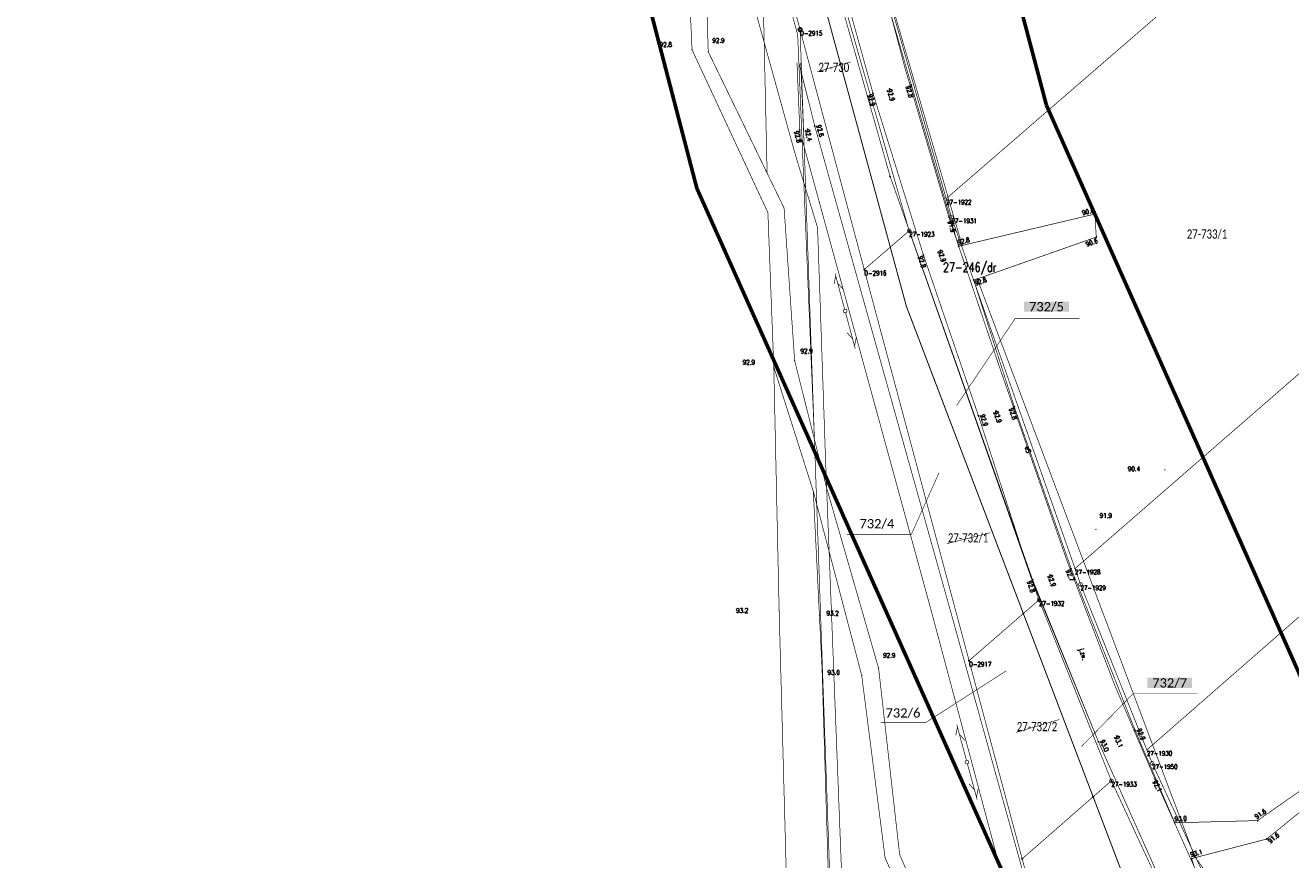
# Model space of a CAD drawing. Header units: metres. Extents: x 7542868 to 7543897, y 5828496 to 5830561.
# Tile 7 of 122: x 7543244 to 7543415, y 5829482 to 5829595. Entities that reach past the tile are written whole.
import ezdxf
from ezdxf.enums import TextEntityAlignment as Align

# ---------------------------------------------------------------- set-up
doc = ezdxf.new("R2010")
doc.units = ezdxf.units.M
doc.header["$MEASUREMENT"] = 0
doc.linetypes.add('1', pattern=[2, 1, -1])
for name, color, linetype in [('_nowe granice', 6, 'Continuous'), ('BDOT500_KTJZ_E_T_0', 7, 'Continuous'), ('BDOT500_KTJZ_L_0', 7, 'Continuous'), ('BDOT500_PTRW_L_1', 7, 'Continuous'), ('BDOT500_RTPW_T_0', 7, 'Continuous'), ('Dzialki', 7, 'Continuous'), ('GESUT_SUPE_E_T_2', 7, 'Continuous'), ('GESUT_SUPE_L_2', 7, 'Continuous'), ('GESUT_SUPP_L_6', 7, 'Continuous'), ('GESUT_SUPT_L_0', 7, 'Continuous'), ('GESUT_SUSM_T_3', 7, 'Continuous'), ('GESUT_SUTE_T_0', 7, 'Continuous'), ('GLOWNA_BAZA_DZIALKI', 7, 'Continuous'), ('GLOWNA_BAZA_NUMERY_PUNKTOW', 7, 'Continuous'), ('GLOWNA_BAZA_PUNKTY', 7, 'Continuous'), ('LINIA_DRZEW', 7, 'Continuous'), ('RYSUNEK_WK', 7, 'Continuous'), ('SZUMIN_511-1_DROGA_POM_UZUPEL__', 7, 'Continuous')]:
    doc.layers.add(name, color=color, linetype=linetype)
doc.layers.add('Numery_dzialek', color=7, linetype='Continuous', lineweight=13)
doc.styles.add('Legend', font='calibri.ttf')
doc.styles.add('STYL_ARIAL', font='simplex', dxfattribs={"width": 0.75, "oblique": 0.1})

# ---------------------------------------------------------------- blocks, each defined once
blk = doc.blocks.new('203')
at = {"color": 0}
blk.add_circle((0, 0), 0.05, dxfattribs=at)
blk = doc.blocks.new('202')
at = {"color": 0}
blk.add_circle((0, 0), 0.25, dxfattribs=at)

msp = doc.modelspace()

# ---------------------------------------------------------------- linework, layer by layer
at = {"color": 1}
for points, const_width in [([(7543483.3959, 5829288.5153), (7543468.7936, 5829322.2983), (7543454.1579, 5829356.1585), (7543446.5607, 5829373.7347), (7543433.0547, 5829399.9946), (7543411.0579, 5829442.7631), (7543392.7967, 5829478.2683), (7543388.1941, 5829490.3551), (7543378.7717, 5829515.0987), (7543362.9715, 5829556.5909), (7543360.8024, 5829564.5714), (7543348.5158, 5829609.7645), (7543334.8908, 5829645.4326), (7543330.1453, 5829657.8554), (7543318.748, 5829690.883), (7543316.8015, 5829698.2403), (7543301.2062, 5829754.0862), (7543276.4175, 5829850.273), (7543280.3594, 5829851.3044)], 0.13), ([(7543350.9701, 5829588.258), (7543355.4776, 5829589.5769)], 0.075), ([(7543368.4444, 5829524.5232), (7543374.3005, 5829526.0039)], 0.075), ([(7543377.7558, 5829499.0413), (7543383.6427, 5829500.7883)], 0.075)]:
    msp.add_lwpolyline(points, dxfattribs=dict(at, const_width=const_width))
at = {"layer": 'BDOT500_KTJZ_L_0', "color": 7, "const_width": 0.09}
for points in [[(7543334.0322, 5829591.2194), (7543332.8225, 5829618.4351)], [(7543335.3676, 5829617.7627), (7543336.2246, 5829590.9346)], [(7543343.3424, 5829611.5595), (7543348.3026, 5829593.2047)], [(7543356.94, 5829609.59), (7543363.64, 5829586.48)], [(7543358.47, 5829585.33), (7543352.03, 5829608.52)], [(7543344.1695, 5829574.5676), (7543343.5926, 5829600.3686)], [(7543348.3026, 5829593.2047), (7543348.8123, 5829580.8841)], [(7543344.277, 5829569.2274), (7543334.0322, 5829591.2194)], [(7543336.2246, 5829590.9346), (7543344.1695, 5829574.5676)], [(7543365.28, 5829563.5), (7543358.47, 5829585.33)], [(7543363.64, 5829586.48), (7543370.02, 5829564.68)], [(7543348.8123, 5829580.8841), (7543350.5612, 5829538.6132)], [(7543344.1695, 5829574.5676), (7543346.463, 5829569.8428)], [(7543346.463, 5829569.8428), (7543347.8866, 5829549.2496)], [(7543345.0722, 5829548.3898), (7543344.277, 5829569.2274)], [(7543370.02, 5829564.68), (7543388.43, 5829569.03)], [(7543388.43, 5829569.03), (7543388.62, 5829565.92)], [(7543388.62, 5829565.92), (7543372.07, 5829560.11)], [(7543372.7, 5829541.82), (7543365.28, 5829563.5)], [(7543372.07, 5829560.11), (7543377.55, 5829543.01)], [(7543350.41, 5829531.5945), (7543345.0722, 5829548.3898)], [(7543345.0722, 5829548.3898), (7543345.7955, 5829515.4765)], [(7543347.8866, 5829549.2496), (7543350.5612, 5829538.6132)], [(7543377.55, 5829543.01), (7543385.22, 5829521.17)], [(7543379.7648, 5829520.0572), (7543372.7, 5829541.82)], [(7543350.5612, 5829538.6132), (7543352.2172, 5829532.0271)], [(7543356.9441, 5829506.7362), (7543350.41, 5829531.5945)], [(7543351.5864, 5829507.6799), (7543350.41, 5829531.5945)], [(7543352.2172, 5829532.0271), (7543359.2277, 5829507.7023)], [(7543385.22, 5829521.17), (7543393.86, 5829499.33)], [(7543388.91, 5829497.79), (7543379.7648, 5829520.0572)], [(7543345.7955, 5829515.4765), (7543347.636, 5829447.6727)], [(7543353.3481, 5829449.8983), (7543351.5864, 5829507.6799)], [(7543360.0957, 5829482.1545), (7543356.9441, 5829506.7362)], [(7543359.2277, 5829507.7023), (7543362.0631, 5829482.5782)], [(7543393.86, 5829499.33), (7543399.21, 5829486.84)], [(7543397.96, 5829477.55), (7543388.91, 5829497.79)], [(7543410.4, 5829487.14), (7543418.84, 5829493.04)], [(7543420.04, 5829491.48), (7543411.63, 5829484.65)], [(7543399.21, 5829486.84), (7543410.4, 5829487.14)], [(7543411.63, 5829484.65), (7543401.48, 5829482.01)], [(7543374.2764, 5829449.3383), (7543360.0957, 5829482.1545)], [(7543362.0631, 5829482.5782), (7543377.0168, 5829447.9071)], [(7543401.48, 5829482.01), (7543402.31, 5829479.51)]]:
    msp.add_lwpolyline(points, dxfattribs=at)
at = {"layer": 'BDOT500_PTRW_L_1', "color": 7, "const_width": 0.09}
for points in [[(7543348.2465, 5829588.5119), (7543348.207, 5829589.4667)], [(7543348.4568, 5829589.477), (7543350.6, 5829580.93)], [(7543348.7461, 5829588.5326), (7543348.7066, 5829589.4873)], [(7543348.286, 5829587.5571), (7543348.2465, 5829588.5119)], [(7543348.3255, 5829586.6024), (7543348.286, 5829587.5571)], [(7543348.7856, 5829587.5778), (7543348.7461, 5829588.5326)], [(7543348.8251, 5829586.623), (7543348.7856, 5829587.5778)], [(7543348.365, 5829585.6476), (7543348.3255, 5829586.6024)], [(7543348.4045, 5829584.6928), (7543348.365, 5829585.6476)], [(7543348.8646, 5829585.6683), (7543348.8251, 5829586.623)], [(7543348.9041, 5829584.7135), (7543348.8646, 5829585.6683)], [(7543348.444, 5829583.7381), (7543348.4045, 5829584.6928)], [(7543348.4835, 5829582.7833), (7543348.444, 5829583.7381)], [(7543348.9436, 5829583.7587), (7543348.9041, 5829584.7135)], [(7543348.9831, 5829582.804), (7543348.9436, 5829583.7587)], [(7543348.523, 5829581.8285), (7543348.4835, 5829582.7833)], [(7543348.5625, 5829580.8738), (7543348.523, 5829581.8285)], [(7543349.0226, 5829581.8492), (7543348.9831, 5829582.804)], [(7543349.0621, 5829580.8945), (7543349.0226, 5829581.8492)], [(7543348.5981, 5829580.0131), (7543348.5625, 5829580.8738)], [(7543348.6337, 5829579.1525), (7543348.5981, 5829580.0131)], [(7543349.0977, 5829580.0338), (7543349.0621, 5829580.8945)], [(7543349.1333, 5829579.1731), (7543349.0977, 5829580.0338)], [(7543350.6, 5829580.93), (7543368.6482, 5829516.4492)], [(7543366.386, 5829515.2833), (7543348.8835, 5829579.1628)], [(7543386.3701, 5829440.4611), (7543366.386, 5829515.2833)], [(7543368.6482, 5829516.4492), (7543389.217, 5829442.4013)]]:
    msp.add_lwpolyline(points, dxfattribs=at)
at = {"layer": 'BDOT500_RTPW_T_0', "color": 7, "const_width": 0.075}
for points in [[(7543334.0772, 5829591.2194), (7543334.0641, 5829591.1876), (7543334.0322, 5829591.1744), (7543334.0004, 5829591.1876), (7543333.9872, 5829591.2194), (7543334.0004, 5829591.2512), (7543334.0322, 5829591.2644), (7543334.0641, 5829591.2512), (7543334.0772, 5829591.2194)], [(7543336.2696, 5829590.9346), (7543336.2564, 5829590.9028), (7543336.2246, 5829590.8896), (7543336.1927, 5829590.9028), (7543336.1796, 5829590.9346), (7543336.1927, 5829590.9665), (7543336.2246, 5829590.9796), (7543336.2564, 5829590.9665), (7543336.2696, 5829590.9346)], [(7543358.47, 5829585.375), (7543358.5018, 5829585.3618), (7543358.515, 5829585.33), (7543358.5018, 5829585.2982), (7543358.47, 5829585.285), (7543358.4382, 5829585.2982), (7543358.425, 5829585.33), (7543358.4382, 5829585.3618), (7543358.47, 5829585.375)], [(7543360.73, 5829585.945), (7543360.7618, 5829585.9318), (7543360.775, 5829585.9), (7543360.7618, 5829585.8682), (7543360.73, 5829585.855), (7543360.6982, 5829585.8682), (7543360.685, 5829585.9), (7543360.6982, 5829585.9318), (7543360.73, 5829585.945)], [(7543363.64, 5829586.525), (7543363.6718, 5829586.5118), (7543363.685, 5829586.48), (7543363.6718, 5829586.4482), (7543363.64, 5829586.435), (7543363.6082, 5829586.4482), (7543363.595, 5829586.48), (7543363.6082, 5829586.5118), (7543363.64, 5829586.525)], [(7543348.55, 5829580.425), (7543348.5818, 5829580.4118), (7543348.595, 5829580.38), (7543348.5818, 5829580.3482), (7543348.55, 5829580.335), (7543348.5182, 5829580.3482), (7543348.505, 5829580.38), (7543348.5182, 5829580.4118), (7543348.55, 5829580.425)], [(7543349.64, 5829580.525), (7543349.6718, 5829580.5118), (7543349.685, 5829580.48), (7543349.6718, 5829580.4482), (7543349.64, 5829580.435), (7543349.6082, 5829580.4482), (7543349.595, 5829580.48), (7543349.6082, 5829580.5118), (7543349.64, 5829580.525)], [(7543350.6, 5829580.975), (7543350.6318, 5829580.9618), (7543350.645, 5829580.93), (7543350.6318, 5829580.8982), (7543350.6, 5829580.885), (7543350.5682, 5829580.8982), (7543350.555, 5829580.93), (7543350.5682, 5829580.9618), (7543350.6, 5829580.975)], [(7543388.43, 5829569.075), (7543388.4618, 5829569.0618), (7543388.475, 5829569.03), (7543388.4618, 5829568.9982), (7543388.43, 5829568.985), (7543388.3982, 5829568.9982), (7543388.385, 5829569.03), (7543388.3982, 5829569.0618), (7543388.43, 5829569.075)], [(7543370.02, 5829564.725), (7543370.0518, 5829564.7118), (7543370.065, 5829564.68), (7543370.0518, 5829564.6482), (7543370.02, 5829564.635), (7543369.9882, 5829564.6482), (7543369.975, 5829564.68), (7543369.9882, 5829564.7118), (7543370.02, 5829564.725)], [(7543388.62, 5829565.965), (7543388.6518, 5829565.9518), (7543388.665, 5829565.92), (7543388.6518, 5829565.8882), (7543388.62, 5829565.875), (7543388.5882, 5829565.8882), (7543388.575, 5829565.92), (7543388.5882, 5829565.9518), (7543388.62, 5829565.965)], [(7543365.28, 5829563.545), (7543365.3118, 5829563.5318), (7543365.325, 5829563.5), (7543365.3118, 5829563.4682), (7543365.28, 5829563.455), (7543365.2482, 5829563.4682), (7543365.235, 5829563.5), (7543365.2482, 5829563.5318), (7543365.28, 5829563.545)], [(7543367.54, 5829564.185), (7543367.5718, 5829564.1718), (7543367.585, 5829564.14), (7543367.5718, 5829564.1082), (7543367.54, 5829564.095), (7543367.5082, 5829564.1082), (7543367.495, 5829564.14), (7543367.5082, 5829564.1718), (7543367.54, 5829564.185)], [(7543372.07, 5829560.155), (7543372.1018, 5829560.1418), (7543372.115, 5829560.11), (7543372.1018, 5829560.0782), (7543372.07, 5829560.065), (7543372.0382, 5829560.0782), (7543372.025, 5829560.11), (7543372.0382, 5829560.1418), (7543372.07, 5829560.155)], [(7543347.9316, 5829549.2496), (7543347.9185, 5829549.2177), (7543347.8866, 5829549.2046), (7543347.8548, 5829549.2177), (7543347.8416, 5829549.2496), (7543347.8548, 5829549.2814), (7543347.8866, 5829549.2946), (7543347.9185, 5829549.2814), (7543347.9316, 5829549.2496)], [(7543345.1172, 5829548.3898), (7543345.104, 5829548.358), (7543345.0722, 5829548.3448), (7543345.0404, 5829548.358), (7543345.0272, 5829548.3898), (7543345.0404, 5829548.4216), (7543345.0722, 5829548.4348), (7543345.104, 5829548.4216), (7543345.1172, 5829548.3898)], [(7543375.07, 5829542.465), (7543375.1018, 5829542.4518), (7543375.115, 5829542.42), (7543375.1018, 5829542.3882), (7543375.07, 5829542.375), (7543375.0382, 5829542.3882), (7543375.025, 5829542.42), (7543375.0382, 5829542.4518), (7543375.07, 5829542.465)], [(7543377.55, 5829543.055), (7543377.5818, 5829543.0418), (7543377.595, 5829543.01), (7543377.5818, 5829542.9782), (7543377.55, 5829542.965), (7543377.5182, 5829542.9782), (7543377.505, 5829543.01), (7543377.5182, 5829543.0418), (7543377.55, 5829543.055)], [(7543372.7, 5829541.865), (7543372.7318, 5829541.8518), (7543372.745, 5829541.82), (7543372.7318, 5829541.7882), (7543372.7, 5829541.775), (7543372.6682, 5829541.7882), (7543372.655, 5829541.82), (7543372.6682, 5829541.8518), (7543372.7, 5829541.865)], [(7543397.92, 5829534.5071), (7543397.9068, 5829534.4753), (7543397.875, 5829534.4621), (7543397.8432, 5829534.4753), (7543397.83, 5829534.5071), (7543397.8432, 5829534.5389), (7543397.875, 5829534.5521), (7543397.9068, 5829534.5389), (7543397.92, 5829534.5071)], [(7543388.6167, 5829526.4395), (7543388.6035, 5829526.4076), (7543388.5717, 5829526.3945), (7543388.5399, 5829526.4076), (7543388.5267, 5829526.4395), (7543388.5399, 5829526.4713), (7543388.5717, 5829526.4845), (7543388.6035, 5829526.4713), (7543388.6167, 5829526.4395)], [(7543382.38, 5829520.365), (7543382.4118, 5829520.3518), (7543382.425, 5829520.32), (7543382.4118, 5829520.2882), (7543382.38, 5829520.275), (7543382.3482, 5829520.2882), (7543382.335, 5829520.32), (7543382.3482, 5829520.3518), (7543382.38, 5829520.365)], [(7543385.22, 5829521.215), (7543385.2518, 5829521.2018), (7543385.265, 5829521.17), (7543385.2518, 5829521.1382), (7543385.22, 5829521.125), (7543385.1882, 5829521.1382), (7543385.175, 5829521.17), (7543385.1882, 5829521.2018), (7543385.22, 5829521.215)], [(7543380.01, 5829519.705), (7543380.0418, 5829519.6918), (7543380.055, 5829519.66), (7543380.0418, 5829519.6282), (7543380.01, 5829519.615), (7543379.9782, 5829519.6282), (7543379.965, 5829519.66), (7543379.9782, 5829519.6918), (7543380.01, 5829519.705)], [(7543345.8405, 5829515.4765), (7543345.8273, 5829515.4447), (7543345.7955, 5829515.4315), (7543345.7636, 5829515.4447), (7543345.7505, 5829515.4765), (7543345.7636, 5829515.5083), (7543345.7955, 5829515.5215), (7543345.8273, 5829515.5083), (7543345.8405, 5829515.4765)], [(7543351.2782, 5829514.8599), (7543351.265, 5829514.8281), (7543351.2332, 5829514.8149), (7543351.2014, 5829514.8281), (7543351.1882, 5829514.8599), (7543351.2014, 5829514.8917), (7543351.2332, 5829514.9049), (7543351.265, 5829514.8917), (7543351.2782, 5829514.8599)], [(7543356.9891, 5829506.7362), (7543356.9759, 5829506.7044), (7543356.9441, 5829506.6912), (7543356.9123, 5829506.7044), (7543356.8991, 5829506.7362), (7543356.9123, 5829506.768), (7543356.9441, 5829506.7812), (7543356.9759, 5829506.768), (7543356.9891, 5829506.7362)], [(7543359.2727, 5829507.7023), (7543359.2595, 5829507.6704), (7543359.2277, 5829507.6573), (7543359.1959, 5829507.6704), (7543359.1827, 5829507.7023), (7543359.1959, 5829507.7341), (7543359.2277, 5829507.7473), (7543359.2595, 5829507.7341), (7543359.2727, 5829507.7023)], [(7543391.41, 5829498.625), (7543391.4418, 5829498.6118), (7543391.455, 5829498.58), (7543391.4418, 5829498.5482), (7543391.41, 5829498.535), (7543391.3782, 5829498.5482), (7543391.365, 5829498.58), (7543391.3782, 5829498.6118), (7543391.41, 5829498.625)], [(7543393.86, 5829499.375), (7543393.8918, 5829499.3618), (7543393.905, 5829499.33), (7543393.8918, 5829499.2982), (7543393.86, 5829499.285), (7543393.8282, 5829499.2982), (7543393.815, 5829499.33), (7543393.8282, 5829499.3618), (7543393.86, 5829499.375)], [(7543388.91, 5829497.835), (7543388.9418, 5829497.8218), (7543388.955, 5829497.79), (7543388.9418, 5829497.7582), (7543388.91, 5829497.745), (7543388.8782, 5829497.7582), (7543388.865, 5829497.79), (7543388.8782, 5829497.8218), (7543388.91, 5829497.835)], [(7543399.21, 5829486.885), (7543399.2418, 5829486.8718), (7543399.255, 5829486.84), (7543399.2418, 5829486.8082), (7543399.21, 5829486.795), (7543399.1782, 5829486.8082), (7543399.165, 5829486.84), (7543399.1782, 5829486.8718), (7543399.21, 5829486.885)], [(7543410.4, 5829487.185), (7543410.4318, 5829487.1718), (7543410.445, 5829487.14), (7543410.4318, 5829487.1082), (7543410.4, 5829487.095), (7543410.3682, 5829487.1082), (7543410.355, 5829487.14), (7543410.3682, 5829487.1718), (7543410.4, 5829487.185)], [(7543411.63, 5829484.695), (7543411.6618, 5829484.6818), (7543411.675, 5829484.65), (7543411.6618, 5829484.6182), (7543411.63, 5829484.605), (7543411.5982, 5829484.6182), (7543411.585, 5829484.65), (7543411.5982, 5829484.6818), (7543411.63, 5829484.695)], [(7543401.48, 5829482.055), (7543401.5118, 5829482.0418), (7543401.525, 5829482.01), (7543401.5118, 5829481.9782), (7543401.48, 5829481.965), (7543401.4482, 5829481.9782), (7543401.435, 5829482.01), (7543401.4482, 5829482.0418), (7543401.48, 5829482.055)]]:
    msp.add_lwpolyline(points, dxfattribs=at)
at = {"layer": 'Dzialki', "color": 7, "const_width": 0.01}
for points in [[(7543348.62, 5829593.93), (7543327.55, 5829672.97)], [(7543363.35, 5829566.77), (7543355.1, 5829595.6)], [(7543380.88, 5829516.93), (7543363.35, 5829566.77)], [(7543371.44, 5829508.73), (7543357.29, 5829561.54)], [(7543390.66, 5829492.51), (7543380.88, 5829516.93)], [(7543408.47, 5829454.05), (7543390.66, 5829492.51)]]:
    msp.add_lwpolyline(points, dxfattribs=at)
at = {"layer": 'GESUT_SUPE_L_2', "color": 1, "const_width": 0.09}
for points in [[(7543356.12, 5829614), (7543362.74, 5829588.92)], [(7543362.74, 5829588.92), (7543368.72, 5829568.6)], [(7543368.72, 5829568.6), (7543375.75, 5829547.78)], [(7543375.75, 5829547.78), (7543384.7, 5829522.12)], [(7543384.7, 5829522.12), (7543391.16, 5829505.29)], [(7543391.16, 5829505.29), (7543396.56, 5829492.71)], [(7543396.56, 5829492.71), (7543402.64, 5829479.13)]]:
    msp.add_lwpolyline(points, dxfattribs=at)
at = {"layer": 'GESUT_SUPP_L_6', "color": 30, "const_width": 0.09}
for points in [[(7543340.5601, 5829603.7993), (7543347.9942, 5829577.008)], [(7543347.9942, 5829577.008), (7543350.985, 5829567.1874)], [(7543350.985, 5829567.1874), (7543352.081, 5829535.3258)], [(7543352.081, 5829535.3258), (7543354.2636, 5829479.1223)]]:
    msp.add_lwpolyline(points, dxfattribs=at)
at = {"layer": 'GESUT_SUPT_L_0', "color": 30, "const_width": 0.09}
for points in [[(7543353.4399, 5829560.6729), (7543353.2141, 5829559.5779)], [(7543353.3498, 5829561.0111), (7543354.6368, 5829556.1796)], [(7543353.6973, 5829559.7066), (7543354.4378, 5829558.869)], [(7543354.7663, 5829555.6967), (7543356.0701, 5829550.8697)], [(7543354.9746, 5829553.008), (7543355.7181, 5829552.1729)], [(7543356.2008, 5829552.3033), (7543355.9788, 5829551.2075)], [(7543369.8744, 5829499.7615), (7543369.6525, 5829498.6657)], [(7543369.7832, 5829500.0994), (7543371.0869, 5829495.2724)], [(7543370.1352, 5829498.7961), (7543370.8786, 5829497.9611)], [(7543371.2178, 5829494.7898), (7543372.5305, 5829489.9652)], [(7543371.4311, 5829492.1015), (7543372.1761, 5829491.2678)], [(7543372.6585, 5829491.3991), (7543372.4386, 5829490.3029)]]:
    msp.add_lwpolyline(points, dxfattribs=at)
at = {"layer": 'GESUT_SUSM_T_3', "color": 7, "const_width": 0.09}
for points in [[(7543354.7011, 5829556.188), (7543354.8363, 5829556.1483), (7543354.9285, 5829556.0419), (7543354.9486, 5829555.9024), (7543354.89, 5829555.7743), (7543354.7715, 5829555.6982), (7543354.6307, 5829555.6982), (7543354.5122, 5829555.7743), (7543354.4537, 5829555.9024), (7543354.4737, 5829556.0419), (7543354.5659, 5829556.1483), (7543354.7011, 5829556.188)], [(7543371.1521, 5829495.281), (7543371.2873, 5829495.2413), (7543371.3795, 5829495.1349), (7543371.3996, 5829494.9954), (7543371.3411, 5829494.8673), (7543371.2226, 5829494.7911), (7543371.0817, 5829494.7911), (7543370.9632, 5829494.8673), (7543370.9047, 5829494.9954), (7543370.9247, 5829495.1349), (7543371.017, 5829495.2413), (7543371.1521, 5829495.281)]]:
    msp.add_lwpolyline(points, dxfattribs=at)
at = {"layer": 'GESUT_SUTE_T_0', "color": 1, "const_width": 0.09}
for points in [[(7543368.72, 5829568.6625), (7543368.7642, 5829568.6442), (7543368.7825, 5829568.6), (7543368.7642, 5829568.5558), (7543368.72, 5829568.5375), (7543368.6758, 5829568.5558), (7543368.6575, 5829568.6), (7543368.6758, 5829568.6442), (7543368.72, 5829568.6625)], [(7543396.56, 5829492.7725), (7543396.6042, 5829492.7542), (7543396.6225, 5829492.71), (7543396.6042, 5829492.6658), (7543396.56, 5829492.6475), (7543396.5158, 5829492.6658), (7543396.4975, 5829492.71), (7543396.5158, 5829492.7542), (7543396.56, 5829492.7725)]]:
    msp.add_lwpolyline(points, dxfattribs=at)
at = {"layer": 'GLOWNA_BAZA_DZIALKI', "color": 92, "lineweight": 20, "const_width": 0.09}
for points in [[(7543368.35, 5829571.11), (7543593.38, 5829765.8)], [(7543385.75, 5829521.17), (7543623.37, 5829727.82)], [(7543395.45, 5829496.69), (7543638.3, 5829708.9)], [(7543348.62, 5829593.93), (7543327.55, 5829672.97)], [(7543360.91, 5829597.15), (7543368.35, 5829571.11)], [(7543363.35, 5829566.77), (7543355.1, 5829595.6)], [(7543357.29, 5829561.54), (7543348.62, 5829593.93)], [(7543348.62, 5829593.93), (7543366.05, 5829097.23)], [(7543368.35, 5829571.11), (7543369.07, 5829568.59)], [(7543369.07, 5829568.59), (7543385.75, 5829521.17)], [(7543357.29, 5829561.54), (7543363.35, 5829566.77)], [(7543380.88, 5829516.93), (7543363.35, 5829566.77)], [(7543371.44, 5829508.73), (7543357.29, 5829561.54)], [(7543385.75, 5829521.17), (7543386.49, 5829519.04)], [(7543386.49, 5829519.04), (7543395.45, 5829496.69)], [(7543371.44, 5829508.73), (7543380.88, 5829516.93)], [(7543390.66, 5829492.51), (7543380.88, 5829516.93)], [(7543378.61, 5829481.98), (7543371.44, 5829508.73)], [(7543395.45, 5829496.69), (7543396.17, 5829494.89)], [(7543396.17, 5829494.89), (7543413.84, 5829456.72)], [(7543378.61, 5829481.98), (7543390.66, 5829492.51)], [(7543408.47, 5829454.05), (7543390.66, 5829492.51)], [(7543389.22, 5829442.4), (7543378.61, 5829481.98)]]:
    msp.add_lwpolyline(points, dxfattribs=at)
at = {"layer": 'GLOWNA_BAZA_PUNKTY', "color": 7, "const_width": 0.09}
for points in [[(7543348.62, 5829594.18), (7543348.7552, 5829594.1403), (7543348.8474, 5829594.0339), (7543348.8675, 5829593.8944), (7543348.8089, 5829593.7663), (7543348.6904, 5829593.6901), (7543348.5496, 5829593.6901), (7543348.4311, 5829593.7663), (7543348.3725, 5829593.8944), (7543348.3926, 5829594.0339), (7543348.4848, 5829594.1403), (7543348.62, 5829594.18)], [(7543368.35, 5829571.155), (7543368.3818, 5829571.1418), (7543368.395, 5829571.11), (7543368.3818, 5829571.0782), (7543368.35, 5829571.065), (7543368.3182, 5829571.0782), (7543368.305, 5829571.11), (7543368.3182, 5829571.1418), (7543368.35, 5829571.155)], [(7543369.07, 5829568.84), (7543369.2052, 5829568.8003), (7543369.2974, 5829568.6939), (7543369.3175, 5829568.5544), (7543369.2589, 5829568.4263), (7543369.1404, 5829568.3501), (7543368.9996, 5829568.3501), (7543368.8811, 5829568.4263), (7543368.8225, 5829568.5544), (7543368.8426, 5829568.6939), (7543368.9348, 5829568.8003), (7543369.07, 5829568.84)], [(7543363.35, 5829567.02), (7543363.4852, 5829566.9803), (7543363.5774, 5829566.8739), (7543363.5975, 5829566.7344), (7543363.5389, 5829566.6063), (7543363.4204, 5829566.5301), (7543363.2796, 5829566.5301), (7543363.1611, 5829566.6063), (7543363.1025, 5829566.7344), (7543363.1226, 5829566.8739), (7543363.2148, 5829566.9803), (7543363.35, 5829567.02)], [(7543357.29, 5829561.585), (7543357.3218, 5829561.5718), (7543357.335, 5829561.54), (7543357.3218, 5829561.5082), (7543357.29, 5829561.495), (7543357.2582, 5829561.5082), (7543357.245, 5829561.54), (7543357.2582, 5829561.5718), (7543357.29, 5829561.585)], [(7543385.75, 5829521.215), (7543385.7818, 5829521.2018), (7543385.795, 5829521.17), (7543385.7818, 5829521.1382), (7543385.75, 5829521.125), (7543385.7182, 5829521.1382), (7543385.705, 5829521.17), (7543385.7182, 5829521.2018), (7543385.75, 5829521.215)], [(7543386.49, 5829519.29), (7543386.6252, 5829519.2503), (7543386.7174, 5829519.1439), (7543386.7375, 5829519.0044), (7543386.6789, 5829518.8763), (7543386.5604, 5829518.8001), (7543386.4196, 5829518.8001), (7543386.3011, 5829518.8763), (7543386.2425, 5829519.0044), (7543386.2626, 5829519.1439), (7543386.3548, 5829519.2503), (7543386.49, 5829519.29)], [(7543380.88, 5829517.18), (7543381.0152, 5829517.1403), (7543381.1074, 5829517.0339), (7543381.1275, 5829516.8944), (7543381.0689, 5829516.7663), (7543380.9504, 5829516.6901), (7543380.8096, 5829516.6901), (7543380.6911, 5829516.7663), (7543380.6325, 5829516.8944), (7543380.6526, 5829517.0339), (7543380.7448, 5829517.1403), (7543380.88, 5829517.18)], [(7543371.44, 5829508.775), (7543371.4718, 5829508.7618), (7543371.485, 5829508.73), (7543371.4718, 5829508.6982), (7543371.44, 5829508.685), (7543371.4082, 5829508.6982), (7543371.395, 5829508.73), (7543371.4082, 5829508.7618), (7543371.44, 5829508.775)], [(7543395.45, 5829496.735), (7543395.4818, 5829496.7218), (7543395.495, 5829496.69), (7543395.4818, 5829496.6582), (7543395.45, 5829496.645), (7543395.4182, 5829496.6582), (7543395.405, 5829496.69), (7543395.4182, 5829496.7218), (7543395.45, 5829496.735)], [(7543396.17, 5829495.14), (7543396.3052, 5829495.1003), (7543396.3974, 5829494.9939), (7543396.4175, 5829494.8544), (7543396.3589, 5829494.7263), (7543396.2404, 5829494.6501), (7543396.0996, 5829494.6501), (7543395.9811, 5829494.7263), (7543395.9225, 5829494.8544), (7543395.9426, 5829494.9939), (7543396.0348, 5829495.1003), (7543396.17, 5829495.14)], [(7543390.66, 5829492.76), (7543390.7952, 5829492.7203), (7543390.8874, 5829492.6139), (7543390.9075, 5829492.4744), (7543390.8489, 5829492.3463), (7543390.7304, 5829492.2701), (7543390.5896, 5829492.2701), (7543390.4711, 5829492.3463), (7543390.4125, 5829492.4744), (7543390.4326, 5829492.6139), (7543390.5248, 5829492.7203), (7543390.66, 5829492.76)], [(7543378.61, 5829482.025), (7543378.6418, 5829482.0118), (7543378.655, 5829481.98), (7543378.6418, 5829481.9482), (7543378.61, 5829481.935), (7543378.5782, 5829481.9482), (7543378.565, 5829481.98), (7543378.5782, 5829482.0118), (7543378.61, 5829482.025)]]:
    msp.add_lwpolyline(points, dxfattribs=at)
at = {"layer": 'LINIA_DRZEW', "color": 6, "linetype": '1', "const_width": 0.09}
for points in [[(7543370.5065, 5829564.7918), (7543357.4127, 5829609.7426), (7543343.7754, 5829646.8799), (7543329.7641, 5829687.2234), (7543324.9114, 5829708.9666), (7543324.9114, 5829708.9666), (7543311.1467, 5829756.2146), (7543300.0631, 5829803.39), (7543292.893, 5829828.4825), (7543293.6533, 5829838.5955)], [(7543327.55, 5829672.97), (7543337.2199, 5829645.8204), (7543348.7252, 5829616.6325), (7543360.7732, 5829574.1423), (7543380.0147, 5829519.6649), (7543388.9083, 5829497.7929), (7543397.9553, 5829477.5476), (7543406.9247, 5829458.4113), (7543417.0756, 5829438.3128), (7543429.0689, 5829414.243), (7543440.8704, 5829391.1421), (7543452.104, 5829369.1686), (7543463.9069, 5829347.6971), (7543472.6112, 5829322.6094), (7543481.2208, 5829302.6742), (7543490.4394, 5829280.4896)], [(7543401.9036, 5829482.2818), (7543372.5459, 5829560.2762)], [(7543403.4669, 5829480.1465), (7543401.9036, 5829482.2818)]]:
    msp.add_lwpolyline(points, dxfattribs=at)
at = {"layer": 'LINIA_DRZEW', "color": 6}
for p in [(7543358.4655, 5829585.3311), (7543360.7299, 5829585.8971), (7543363.6437, 5829586.4769), (7543348.5546, 5829580.3769), (7543349.6361, 5829580.4766), (7543350.6036, 5829580.931), (7543360.7732, 5829574.1423), (7543388.4325, 5829569.0262), (7543370.5065, 5829564.7918), (7543388.6244, 5829565.9223), (7543365.2769, 5829563.5013), (7543367.5429, 5829564.1419), (7543370.0192, 5829564.6767), (7543372.0725, 5829560.1099), (7543372.5459, 5829560.2762), (7543377.5526, 5829543.0124), (7543372.6992, 5829541.8232), (7543375.0714, 5829542.4222), (7543382.3772, 5829520.316), (7543385.2175, 5829521.1742), (7543380.0147, 5829519.6649), (7543391.4069, 5829498.5761), (7543393.8618, 5829499.329), (7543388.9083, 5829497.7929), (7543399.2136, 5829486.8422), (7543410.397, 5829487.1416), (7543411.6286, 5829484.6465), (7543401.4781, 5829482.0116), (7543401.9036, 5829482.2818)]:
    msp.add_point(p, dxfattribs=at)
at = {"layer": 'RYSUNEK_WK', "color": 1, "const_width": 0.075}
for points in [[(7543369.7464, 5829543.1492), (7543377.6414, 5829554.9027), (7543386.3197, 5829554.9027)], [(7543367.3911, 5829534.1211), (7543363.6539, 5829525.7988), (7543354.9756, 5829525.7988)], [(7543376.4809, 5829507.3734), (7543365.5538, 5829500.3584), (7543359.5428, 5829500.3584)], [(7543386.6242, 5829497.1465), (7543393.6117, 5829504.2934), (7543402.29, 5829504.2934)]]:
    msp.add_lwpolyline(points, dxfattribs=at)
at = {"layer": 'SZUMIN_511-1_DROGA_POM_UZUPEL__', "color": 3}
for points, const_width in [([(7543290.622, 5829928.644), (7543381.895, 5829583.703)], 0.5), ([(7543334.685, 5829572.505), (7543244.256, 5829919.764)], 0.5), ([(7543348.62, 5829593.93), (7543327.55, 5829672.97)], 0.09), ([(7543368.35, 5829571.11), (7543360.91, 5829597.15)], 0.09), ([(7543355.1, 5829595.6), (7543363.35, 5829566.77)], 0.09), ([(7543357.29, 5829561.54), (7543348.62, 5829593.93)], 0.09), ([(7543381.895, 5829583.703), (7543506.441, 5829303.701)], 0.5), ([(7543464.971, 5829281.207), (7543334.685, 5829572.505)], 0.5), ([(7543369.07, 5829568.59), (7543368.35, 5829571.11)], 0.09), ([(7543385.75, 5829521.17), (7543369.07, 5829568.59)], 0.09), ([(7543363.35, 5829566.77), (7543380.88, 5829516.93)], 0.09), ([(7543371.44, 5829508.73), (7543357.29, 5829561.54)], 0.09), ([(7543386.49, 5829519.04), (7543385.75, 5829521.17)], 0.09), ([(7543395.45, 5829496.69), (7543386.49, 5829519.04)], 0.09), ([(7543380.88, 5829516.93), (7543390.66, 5829492.51)], 0.09), ([(7543378.61, 5829481.98), (7543371.44, 5829508.73)], 0.09), ([(7543396.17, 5829494.89), (7543395.45, 5829496.69)], 0.09), ([(7543413.84, 5829456.72), (7543396.17, 5829494.89)], 0.09), ([(7543390.66, 5829492.51), (7543408.47, 5829454.05)], 0.09), ([(7543389.22, 5829442.4), (7543378.61, 5829481.98)], 0.09)]:
    msp.add_lwpolyline(points, dxfattribs=dict(at, const_width=const_width))
at = {"layer": 'SZUMIN_511-1_DROGA_POM_UZUPEL__', "color": 7, "const_width": 0.09}
for points in [[(7543327.55, 5829672.97), (7543348.62, 5829593.93)], [(7543360.91, 5829597.15), (7543368.35, 5829571.11)], [(7543355.1, 5829595.6), (7543363.35, 5829566.77)], [(7543348.62, 5829593.93), (7543366.05, 5829097.23)], [(7543348.62, 5829593.93), (7543357.29, 5829561.54)], [(7543368.35, 5829571.11), (7543369.07, 5829568.59)], [(7543369.07, 5829568.59), (7543385.75, 5829521.17)], [(7543363.35, 5829566.77), (7543380.88, 5829516.93)], [(7543357.29, 5829561.54), (7543371.44, 5829508.73)], [(7543385.75, 5829521.17), (7543386.49, 5829519.04)], [(7543386.49, 5829519.04), (7543395.45, 5829496.69)], [(7543380.88, 5829516.93), (7543390.66, 5829492.51)], [(7543371.44, 5829508.73), (7543378.61, 5829481.98)], [(7543395.45, 5829496.69), (7543396.17, 5829494.89)], [(7543396.17, 5829494.89), (7543413.84, 5829456.72)], [(7543390.66, 5829492.51), (7543408.47, 5829454.05)], [(7543378.61, 5829481.98), (7543389.22, 5829442.4)]]:
    msp.add_lwpolyline(points, dxfattribs=at)

# ---------------------------------------------------------------- block references
at = {"layer": '_nowe granice', "color": 6}
for name, p in [('202', (7543348.62, 5829593.93)), ('203', (7543363.35, 5829566.77)), ('203', (7543363.35, 5829566.77)), ('203', (7543357.29, 5829561.54)), ('203', (7543357.29, 5829561.54)), ('203', (7543380.88, 5829516.93)), ('203', (7543380.88, 5829516.93)), ('203', (7543378.7717, 5829515.0987)), ('203', (7543378.772, 5829515.099)), ('203', (7543371.44, 5829508.73)), ('203', (7543371.44, 5829508.73)), ('203', (7543390.66, 5829492.51)), ('203', (7543390.66, 5829492.51)), ('203', (7543388.194, 5829490.355)), ('203', (7543388.1941, 5829490.3551)), ('203', (7543378.61, 5829481.98)), ('203', (7543378.61, 5829481.98))]:
    msp.add_blockref(name, p, dxfattribs=at)

# ---------------------------------------------------------------- texts
at = {"layer": 'BDOT500_KTJZ_E_T_0', "color": 7, "style": 'STYL_ARIAL', "width": 0.75}
msp.add_text('j.zw.', height=0.625, rotation=288.9465, dxfattribs=at).set_placement((7543386.8299, 5829509.6087), align=Align.MIDDLE_CENTER)
at = {"layer": 'BDOT500_RTPW_T_0', "color": 7, "style": 'STYL_ARIAL', "width": 0.75}
for s, p in [('92.8', (7543329.6693, 5829592.2279)), ('92.9', (7543336.7787, 5829592.7721)), ('92.9', (7543340.88, 5829549.3327)), ('92.9', (7543348.6758, 5829550.8445)), ('90.4', (7543392.8951, 5829534.9437)), ('91.9', (7543389.0832, 5829528.63)), ('93.2', (7543339.9856, 5829515.8241)), ('93.2', (7543352.1981, 5829515.4388)), ('92.9', (7543359.8364, 5829509.7655)), ('93.0', (7543352.3429, 5829507.4416))]:
    msp.add_text(s, height=0.625, dxfattribs=at).set_placement(p, align=Align.TOP_LEFT)
for s, rotation, p in [('92.9', 287.2108, (7543358.3207, 5829585.2838)), ('92.8', 286.3068, (7543363.49, 5829586.4361)), ('92.8', 285.599, (7543348.3995, 5829580.338)), ('92.8', 288.9108, (7543365.1322, 5829563.4494)), ('92.8', 19.1301, (7543372.1212, 5829559.9624)), ('92.8', 289.3066, (7543377.4025, 5829542.9583)), ('92.7', 291.6975, (7543385.0748, 5829521.1122)), ('92.8', 288.8374, (7543379.8621, 5829519.6095)), ('91.6', 38.8124, (7543411.7279, 5829484.5282))]:
    msp.add_text(s, height=0.625, rotation=rotation, dxfattribs=at).set_placement(p, align=Align.TOP_LEFT)
for s, rotation, p in [('92.9', 285.8023, (7543360.6799, 5829585.8858)), ('92.4', 282.42, (7543349.5891, 5829580.4688)), ('92.9', 290.19, (7543367.4911, 5829564.122)), ('92.9', 290.23, (7543375.0211, 5829542.402)), ('92.9', 290.0409, (7543382.3311, 5829520.3022)), ('93.1', 290.0807, (7543391.3611, 5829498.5621))]:
    msp.add_text(s, height=0.625, rotation=rotation, dxfattribs=at).set_placement(p, align=Align.MIDDLE_LEFT)
for s, rotation, p in [('92.6', 285.45, (7543350.6335, 5829580.9392)), ('92.8', 13.3782, (7543370.012, 5829564.7138)), ('92.9', 287.45, (7543372.7331, 5829541.8304)), ('93.0', 294.55, (7543388.9416, 5829497.8044)), ('92.9', 293.11, (7543393.8919, 5829499.3436)), ('91.6', 33.72, (7543410.3807, 5829487.1689)), ('93.0', 1.3446, (7543399.2092, 5829486.8747)), ('93.1', 15.03, (7543401.471, 5829482.0435))]:
    msp.add_text(s, height=0.625, rotation=rotation, dxfattribs=at).set_placement(p, align=Align.BOTTOM_LEFT)
msp.add_text('90.6', height=0.625, rotation=12.9471, dxfattribs=at).set_placement((7543388.4222, 5829569.0638), align=Align.BOTTOM_RIGHT)
msp.add_text('90.6', height=0.625, rotation=20.01, dxfattribs=at).set_placement((7543388.6735, 5829565.7732), align=Align.TOP_RIGHT)
at = {"layer": 'GESUT_SUPE_E_T_2', "color": 1, "style": 'STYL_ARIAL', "width": 0.75}
msp.add_text('eS', height=0.625, rotation=287.1027, dxfattribs=at).set_placement((7543379.3999, 5829537.2031), align=Align.MIDDLE_CENTER)
at = {"layer": 'GESUT_SUTE_T_0', "color": 1, "style": 'STYL_ARIAL', "width": 0.75}
for s, rotation, p in [('91.9', 288.531, (7543368.3751, 5829567.9797)), ('92.1', 296.1651, (7543396.0433, 5829492.3133))]:
    msp.add_text(s, height=0.625, rotation=rotation, dxfattribs=at).set_placement(p, align=Align.BOTTOM_LEFT)
at = {"layer": 'GLOWNA_BAZA_NUMERY_PUNKTOW', "color": 7, "style": 'STYL_ARIAL', "width": 0.75}
for s, p in [('O-2915', (7543348.62, 5829593.7737)), ('27-1922', (7543368.35, 5829570.9538)), ('27-1931', (7543369.07, 5829568.4337)), ('27-1923', (7543363.35, 5829566.6137)), ('O-2916', (7543357.29, 5829561.3838)), ('27-1928', (7543385.75, 5829521.0137)), ('27-1929', (7543386.49, 5829518.8838)), ('27-1932', (7543380.88, 5829516.7737)), ('O-2917', (7543371.44, 5829508.5738)), ('27-1930', (7543395.45, 5829496.5338)), ('27-1950', (7543396.17, 5829494.7337)), ('27-1933', (7543390.66, 5829492.3537))]:
    msp.add_text(s, height=0.625, dxfattribs=at).set_placement(p, align=Align.TOP_LEFT)
at = {"layer": 'Numery_dzialek', "color": 92, "linetype": 'Continuous', "style": 'Legend', "width": 0.75}
for s, p in [('27-730', (7543351.1043, 5829589.4726)), ('27-733/1', (7543400.8434, 5829566.9608)), ('27-732/1', (7543368.5787, 5829525.9394)), ('27-732/2', (7543377.89, 5829500.4575))]:
    msp.add_text(s, height=1.25, dxfattribs=at).set_placement(p, align=Align.TOP_LEFT)
at = {"layer": 'Numery_dzialek', "color": 1, "linetype": 'Continuous', "char_height": 1.25, "width": 5.910946, "attachment_point": 2, "line_spacing_factor": 1.5, "style": 'Legend', "bg_fill": 1, "box_fill_scale": 1.05, "bg_fill_color": 2, "bg_fill_transparency": 0}
for s, insert in [('732/5', (7543381.8954, 5829557.1505)), ('732/7', (7543398.5278, 5829506.3592))]:
    msp.add_mtext(s, dxfattribs=dict(at, insert=insert))
at = {"layer": 'RYSUNEK_WK', "color": 1, "char_height": 1.25, "width": 10.93773, "attachment_point": 1, "style": 'Legend'}
for s, insert in [('732/4', (7543356.6464, 5829527.8517)), ('732/6', (7543360.172, 5829502.3014))]:
    msp.add_mtext(s, dxfattribs=dict(at, insert=insert))
at = {"layer": 'SZUMIN_511-1_DROGA_POM_UZUPEL__', "color": 7, "style": 'STYL_ARIAL', "width": 0.75}
msp.add_text('27-246/dr', height=1.25, dxfattribs=at).set_placement((7543367.93, 5829562.4775), align=Align.TOP_LEFT)

doc.saveas('drawing.dxf')
